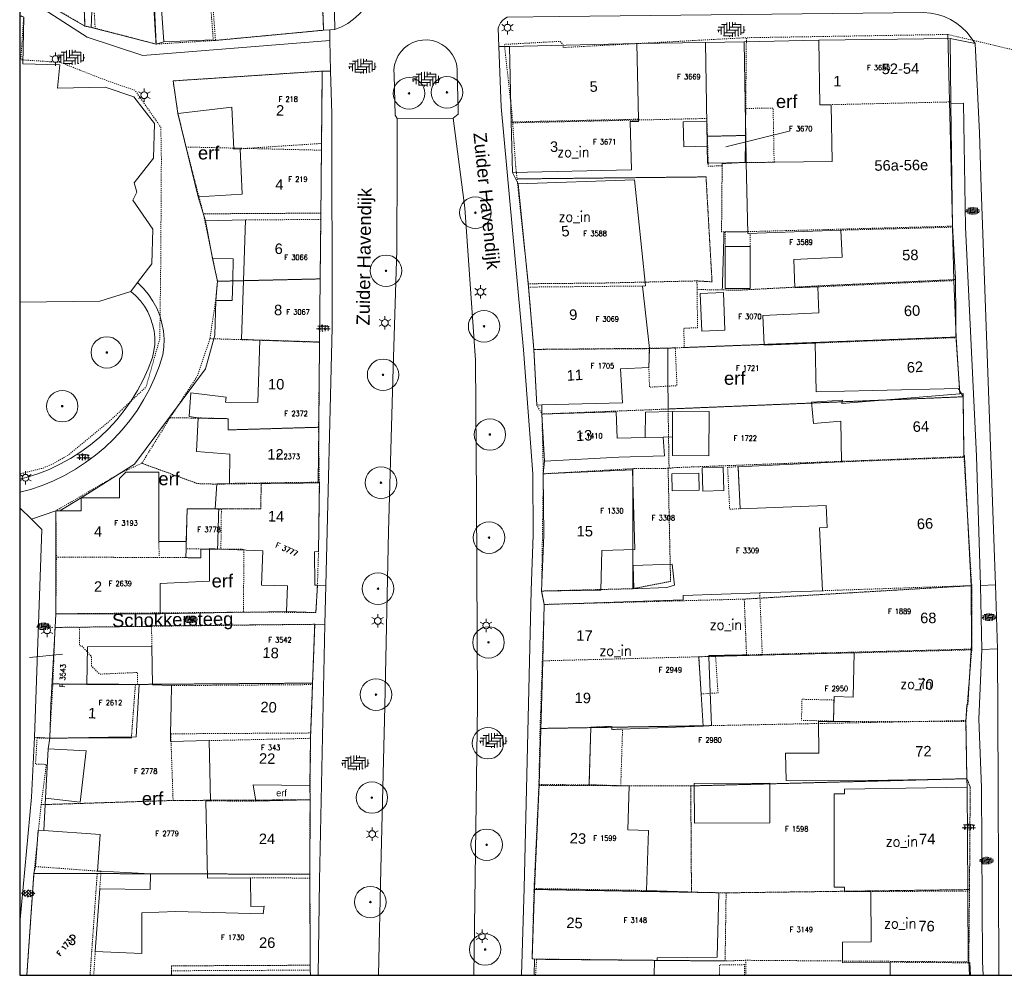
# Model space of a CAD drawing. Header units: metres. Extents: x 148648 to 148948, y 523974 to 524405.
# Tile 1 of 24: x 148648 to 148742, y 523974 to 524065. Entities that reach past the tile are written whole.
import ezdxf
from ezdxf.enums import TextEntityAlignment as Align

# ---------------------------------------------------------------- set-up
doc = ezdxf.new("R2010")
doc.units = ezdxf.units.M
doc.header["$LTSCALE"] = 0.001
doc.header["$MEASUREMENT"] = 0
doc.linetypes.add('DGN Style 2', pattern=[9.752608, 5.851565, -3.901043])
for name, color, linetype, lineweight in [('B-WE-GK-KADEMUUR-G', 1, 'Continuous', 13), ('B-WE-GR-BOOM-S-1000', 102, 'Continuous', 0), ('B-WE-IE-MEUBILAIR_WEGMEUBILAIR-S-1000', 7, 'Continuous', 13), ('B-WE-KL-ET_LS_OV_LICHTMAST-S-1000', 4, 'Continuous', 0), ('B-WE-OG-TOPOGRAFIE-A-1000', 7, 'Continuous', 0), ('B-WE-OG-TOPOGRAFIE-SV', 252, 'Continuous', 0), ('B-WE-OG-TOPOGRAFIE_BEBOUWING_BIJGEBOUW-GV', 1, 'Continuous', 13), ('B-WE-OG-TOPOGRAFIE_BEBOUWING_GEBOUW-GV', 1, 'Continuous', 13), ('B-WE-OG-TOPOGRAFIE_BEBOUWING_HOOFDGEBOUW-GV', 1, 'Continuous', 13), ('B-WE-OG-TOPOGRAFIE_BEBOUWING_LUIFEL-GV', 20, 'DGN Style 2', 0), ('B-WE-OG-TOPOGRAFIE_BEBOUWING_OVERIG-GV', 41, 'Continuous', 0), ('B-WE-OG-TOPOGRAFIE_BEBOUWING_TRAP-GV', 15, 'DGN Style 2', 0), ('B-WE-OG-TOPOGRAFIE_BEBOUWING_TUSSENMUUR-GV', 1, 'DGN Style 2', 0), ('B-WE-OG-TOPOGRAFIE_HUISNUMMER-A-1000', 7, 'Continuous', 0), ('B-WE-OG-TOPOGRAFIE_STRAATNAAM-A-1000', 7, 'Continuous', 0), ('B-WE-VH-VERHARDING_BETONSTRAATSTEEN-GV', 7, 'Continuous', 0), ('B-WE-VH-VERHARDING_BETONSTRAATSTEEN-SV', 252, 'Continuous', 0), ('B-WE-VH-VERHARDING_SIERBESTRATING-GV', 7, 'Continuous', 0), ('B-WE-VH-VERHARDING_SIERBESTRATING-SV', 252, 'Continuous', 0), ('B-WE-VH-VERHARDING_STRAATBAKSTEEN-GV', 252, 'Continuous', 0), ('B-WE-VH-VERHARDING_STRAATBAKSTEEN-SV', 252, 'Continuous', 0), ('BRK_BIJPIJLING_274', 7, 'Continuous', 0), ('BRK_NUMMER_274', 7, 'Continuous', 0), ('BRK_PERCEEL_274', 4, 'Continuous', 0), ('kader_binnenrand', 7, 'Continuous', 30), ('plangrens de Moestuin', 6, 'Continuous', 30)]:
    doc.layers.add(name, color=color, linetype=linetype, lineweight=lineweight)
doc.styles.add('IMGEO_Nummeraanduiding_Huisnummer', font='Arial.ttf', dxfattribs={"height": 3.4})
doc.styles.add('IMGEO_OpenbareRuimte_Weg', font='Arial.ttf', dxfattribs={"height": 4.2})
doc.styles.add('Style-Arial', font='Arial.ttf')
doc.styles.add('Style-STANDARD', font='STANDARD.shx')

# ---------------------------------------------------------------- blocks, each defined once
blk = doc.blocks.new('*U3')
at = {"layer": 'B-WE-GR-BOOM-S-1000', "ltscale": 0.1}
h = blk.add_hatch(color=102, dxfattribs=at)
edge = h.paths.add_edge_path()
edge.add_arc((0, 0), 0.15, 0, 360)
at = {"layer": 'B-WE-GR-BOOM-S-1000', "ltscale": 0.1, "flags": 128}
blk.add_lwpolyline([(0.15, 0, 1), (-0.15, 0, 1)], format="xyb", close=True, dxfattribs=at)
blk = doc.blocks.new('IMGeo-Boom')
at = {"layer": 'B-WE-GR-BOOM-S-1000'}
blk.add_circle((0, 0), 0.3, dxfattribs=at)
at = {"layer": 'B-WE-GR-BOOM-S-1000', "ltscale": 0.1}
blk.add_circle((0, 0), 0.015, dxfattribs=at)
at = {"layer": 'B-WE-GR-BOOM-S-1000', "ltscale": 0.1, "xscale": 0.1, "yscale": 0.1, "zscale": 0.1}
blk.add_blockref('*U3', (0, 0), dxfattribs=at)
blk = doc.blocks.new('IMGeo-Lichtmast')
at = {"layer": 'B-WE-KL-ET_LS_OV_LICHTMAST-S-1000', "ltscale": 0.1}
for p, q in [((-0.055, 0.032), (-0.11, 0.063)), ((0, 0.063), (0, 0.127)), ((0.055, 0.032), (0.11, 0.063)), ((-0.055, -0.032), (-0.11, -0.063)), ((0, -0.063), (0, -0.127)), ((0.055, -0.032), (0.11, -0.063))]:
    blk.add_line(p, q, dxfattribs=at)
blk.add_circle((0, 0), 0.0633, dxfattribs=at)
blk = doc.blocks.new('IMGeo-Erf')
at = {"layer": 'B-WE-OG-TOPOGRAFIE-SV', "style": 'Style-Arial'}
blk.add_text('erf', height=0.25, dxfattribs=at).set_placement((-0.027, 0), align=Align.MIDDLE_CENTER)
blk = doc.blocks.new('IMGeo-Sierbestrating')
at = {"layer": 'B-WE-VH-VERHARDING_SIERBESTRATING-SV'}
for p, q in [((-0.171, 0.068), (-0.065, 0.068)), ((-0.156, -0.023), (-0.124, 0.009)), ((-0.124, 0.009), (-0.124, 0.087)), ((-0.124, 0.009), (-0.091, -0.023)), ((-0.065, 0.068), (-0.033, 0.1)), ((-0.065, 0.068), (-0.033, 0.036)), ((-0.033, 0.1), (-0.033, 0.114)), ((-0.033, 0.1), (0, 0.068)), ((-0.033, 0.036), (0, 0.068)), ((-0.033, -0.082), (-0.033, 0.036)), ((0, 0.068), (0.118, 0.068)), ((0.026, -0.023), (0.059, 0.009)), ((0.059, 0.009), (0.059, 0.097)), ((0.059, 0.009), (0.091, -0.023)), ((0.118, 0.068), (0.134, 0.084)), ((0.118, 0.068), (0.15, 0.036)), ((0.15, 0.036), (0.182, 0.068)), ((0.15, -0.08), (0.15, 0.036)), ((-0.211, -0.023), (-0.156, -0.023)), ((-0.156, -0.023), (-0.124, -0.055)), ((-0.124, -0.055), (-0.091, -0.023)), ((-0.124, -0.087), (-0.124, -0.055)), ((-0.091, -0.023), (0.026, -0.023)), ((-0.048, -0.098), (-0.033, -0.082)), ((-0.033, -0.082), (-0.015, -0.1)), ((0.026, -0.023), (0.059, -0.055)), ((0.059, -0.055), (0.091, -0.023)), ((0.059, -0.097), (0.059, -0.055)), ((0.091, -0.023), (0.217, -0.023))]:
    blk.add_line(p, q, dxfattribs=at)
blk = doc.blocks.new('IMGeo-Klinkers')
at = {"layer": 'B-WE-VH-VERHARDING_STRAATBAKSTEEN-SV'}
for p, q in [((-0.209, 0.037), (-0.115, 0.037)), ((-0.16, 0.037), (-0.16, -0.08)), ((-0.158, 0.081), (-0.071, 0.081)), ((-0.115, 0.081), (-0.115, -0.097)), ((-0.071, 0.111), (-0.071, -0.053)), ((-0.026, 0.116), (-0.026, -0.008)), ((-0.026, 0.037), (0.153, 0.037)), ((0.019, 0.117), (0.019, 0.037)), ((0.019, 0.081), (0.158, 0.081)), ((0.063, 0.112), (0.063, 0.081)), ((0.108, 0.037), (0.108, -0.102)), ((0.153, 0.081), (0.153, -0.084)), ((0.198, 0.052), (0.198, -0.053)), ((-0.219, -0.008), (-0.16, -0.008)), ((-0.205, -0.008), (-0.205, -0.043)), ((-0.122, -0.097), (0.019, -0.097)), ((-0.115, -0.053), (0.063, -0.053)), ((-0.071, -0.008), (0.108, -0.008)), ((-0.026, -0.097), (-0.026, -0.116)), ((0.019, -0.053), (0.019, -0.117)), ((0.063, -0.008), (0.063, -0.112)), ((0.108, -0.097), (0.122, -0.097)), ((0.153, -0.053), (0.196, -0.053)), ((0.198, -0.008), (0.219, -0.008))]:
    blk.add_line(p, q, dxfattribs=at)
blk = doc.blocks.new('IMGeo-Betonstraatstenen')
at = {"layer": 'B-WE-VH-VERHARDING_BETONSTRAATSTEEN-SV'}
for p, q in [((-0.216, -0.014), (-0.186, 0.016)), ((-0.208, 0.037), (-0.093, -0.078)), ((-0.158, 0.081), (-0.093, 0.016)), ((-0.14, -0.031), (0, 0.109)), ((-0.14, 0.062), (-0.098, 0.104)), ((-0.111, -0.096), (0, 0.016)), ((-0.047, 0.062), (0.093, -0.078)), ((-0.006, 0.115), (0.093, 0.016)), ((0.047, 0.062), (0.088, 0.104)), ((0.047, -0.031), (0.155, 0.077)), ((0.066, -0.104), (0.186, 0.016)), ((0.14, 0.062), (0.208, -0.006)), ((-0.047, -0.031), (0.032, -0.109)), ((-0.032, -0.11), (0, -0.078)), ((0.14, -0.031), (0.171, -0.062))]:
    blk.add_line(p, q, dxfattribs=at)

msp = doc.modelspace()

# ---------------------------------------------------------------- linework, layer by layer
at = {"layer": 'B-WE-GK-KADEMUUR-G', "flags": 128}
for points in [[(148683.739, 524055.879), (148683.747, 524051.619), (148683.715, 524043.362), (148683.372, 524032.08), (148682.919, 524016.515), (148682.566, 523999.886), (148682.198, 523984.34), (148681.97, 523974.233)], [(148689.088, 524055.889), (148683.739, 524055.879)], [(148691.028, 523974.233), (148691.396, 524000), (148691.308, 524019.659), (148691.188, 524032.846), (148690.172, 524047.359), (148689.088, 524055.889)]]:
    msp.add_lwpolyline(points, dxfattribs=at)
at = {"layer": 'B-WE-IE-MEUBILAIR_WEGMEUBILAIR-S-1000'}
for p in [(148700.856, 524052.704), (148700.977, 524046.535), (148715.385, 524007.655), (148704.873, 524005.18), (148733.526, 524002.014), (148732.146, 523986.998), (148731.984, 523979.206)]:
    msp.add_point(p, dxfattribs=at)
at = {"layer": 'B-WE-OG-TOPOGRAFIE_BEBOUWING_BIJGEBOUW-GV', "flags": 128}
msp.add_lwpolyline([(148719.24, 523992.528), (148712.04, 523992.513), (148712.048, 523988.733), (148719.248, 523988.748), (148719.24, 523992.528)], dxfattribs=at)
at = {"layer": 'B-WE-OG-TOPOGRAFIE_BEBOUWING_GEBOUW-GV'}
for p, q in [((148696.831, 523975.781), (148696.783, 523974.233)), ((148708.204, 523974.233), (148708.248, 523975.66)), ((148730.687, 523975.481), (148730.7, 523974.233)), ((148675.472, 523974.233), (148675.459, 523974.727))]:
    msp.add_line(p, q, dxfattribs=at)
at = {"layer": 'B-WE-OG-TOPOGRAFIE_BEBOUWING_GEBOUW-GV', "flags": 128}
for points in [[(148660.084, 524078.087), (148660.091, 524075.406), (148663.032, 524075.423), (148663.272, 524072.289), (148660.893, 524072.143), (148661.528, 524063.163)], [(148654.007, 524064.686), (148653.602, 524075.059), (148648.445, 524075.143), (148648.699, 524067.737)], [(148660.777, 524062.962), (148660.332, 524072.79), (148654.976, 524073.731), (148654.609, 524064.555)], [(148676.736, 524064.284), (148676.443, 524072.449)], [(148648.699, 524067.737), (148654.007, 524064.686)], [(148659.016, 524040.231), (148660.381, 524042.036), (148660.465, 524045.323), (148658.578, 524048.093), (148658.955, 524048.859), (148658.692, 524049.746), (148660.546, 524052.092), (148660.625, 524055.403), (148658.65, 524057.941), (148655.917, 524058.865), (148651.393, 524058.766), (148651.624, 524060.984), (148648.092, 524061.094), (148648.169, 524065.539), (148647.79, 524065.67)], [(148654.609, 524064.555), (148660.777, 524062.962)], [(148666.437, 524063.32), (148676.736, 524064.284)], [(148661.528, 524063.163), (148666.223, 524063.355), (148666.23, 524063.296), (148666.437, 524063.32)], [(148736.399, 524063.5), (148723.908, 524063.335)], [(148723.908, 524063.335), (148723.99, 524057.174), (148725.089, 524057.189)], [(148736.479, 524057.453), (148736.399, 524063.5)], [(148706.558, 524063.005), (148694.451, 524062.74)], [(148694.451, 524062.74), (148694.609, 524055.542)], [(148706.716, 524055.807), (148706.558, 524063.005)], [(148716.785, 524063.191), (148713.101, 524063.124)], [(148713.101, 524063.124), (148713.276, 524053.376)], [(148716.992, 524051.671), (148716.785, 524063.191)], [(148676.608, 524060.385), (148662.404, 524059.453), (148662.862, 524056.347)], [(148676.54, 524053.496), (148676.608, 524060.385)], [(148662.862, 524056.347), (148667.987, 524056.964), (148668.179, 524052.947), (148668.778, 524052.986)], [(148725.089, 524057.189), (148725.161, 524051.779), (148716.992, 524051.671)], [(148736.481, 524057.293), (148736.479, 524057.453)], [(148736.637, 524045.517), (148736.481, 524057.293)], [(148694.714, 524050.729), (148706.044, 524050.977), (148705.943, 524055.573), (148706.721, 524055.59), (148706.716, 524055.807)], [(148694.609, 524055.542), (148694.714, 524050.729)], [(148668.778, 524052.986), (148668.986, 524048.656), (148664.797, 524048.415)], [(148676.468, 524046.254), (148676.54, 524053.496)], [(148713.276, 524053.376), (148713.279, 524053.221)], [(148713.279, 524053.221), (148713.308, 524051.605), (148716.992, 524051.671)], [(148716.992, 524051.671), (148717.144, 524044.925), (148725.995, 524045.233)], [(148707.119, 524039.911), (148707.381, 524039.913), (148706.357, 524050.024), (148695.256, 524049.662)], [(148695.256, 524049.662), (148696.253, 524039.809)], [(148664.797, 524048.415), (148665.481, 524046.119)], [(148665.481, 524046.119), (148669.285, 524046.211)], [(148669.285, 524046.211), (148669.092, 524040.418)], [(148676.412, 524040.589), (148676.468, 524046.254)], [(148736.767, 524040.427), (148736.637, 524045.517)], [(148725.995, 524045.233), (148726.11, 524042.658), (148721.507, 524042.451), (148721.629, 524039.738), (148723.794, 524039.835)], [(148666.156, 524042.546), (148666.624, 524040.361)], [(148668.076, 524040.395), (148668.137, 524042.503), (148666.156, 524042.546)], [(148658.381, 524039.391), (148659.016, 524040.231)], [(148666.458, 524038.534), (148668.023, 524038.541), (148668.076, 524040.395)], [(148666.624, 524040.361), (148666.458, 524038.534)], [(148669.092, 524040.418), (148668.906, 524034.857), (148670.659, 524034.765)], [(148676.352, 524034.579), (148676.412, 524040.589)], [(148707.759, 524033.943), (148707.119, 524039.911)], [(148736.966, 524034.991), (148736.767, 524040.427)], [(148647.79, 524038.36), (148655.411, 524038.47), (148658.381, 524039.391)], [(148696.253, 524039.809), (148696.761, 524033.871)], [(148712.608, 524039.199), (148712.764, 524035.6), (148714.962, 524035.695), (148714.806, 524039.294), (148712.608, 524039.199)], [(148723.794, 524039.835), (148723.905, 524037.352), (148718.555, 524037.111), (148718.691, 524034.283), (148723.551, 524034.477)], [(148670.659, 524034.765), (148670.483, 524028.809), (148667.393, 524028.857), (148667.44, 524029.334), (148664.092, 524029.739), (148663.936, 524027.49), (148664.779, 524027.344)], [(148676.272, 524026.452), (148676.352, 524034.579)], [(148723.551, 524034.477), (148723.656, 524029.844), (148729.055, 524029.967), (148737.2, 524030.152), (148737.207, 524030.052), (148737.307, 524030.054)], [(148737.307, 524030.054), (148736.966, 524034.991)], [(148696.761, 524033.871), (148697.045, 524028.573), (148697.514, 524028.585)], [(148697.514, 524028.585), (148705.197, 524028.785), (148705.015, 524032.024), (148707.716, 524032.132), (148707.759, 524033.943)], [(148737.33, 524029.63), (148726.086, 524028.732), (148726.151, 524029.039), (148723.206, 524028.853), (148723.399, 524026.814), (148726.006, 524027.031), (148726.052, 524023.155)], [(148737.782, 524023.595), (148737.773, 524023.774), (148737.715, 524023.758), (148737.634, 524029.654), (148737.33, 524029.63)], [(148707.348, 524025.475), (148704.68, 524025.402), (148704.589, 524027.928), (148697.527, 524027.713)], [(148697.527, 524027.713), (148697.764, 524023.22)], [(148709.957, 524025.535), (148709.951, 524023.75), (148713.43, 524023.739), (148713.444, 524027.962), (148710.122, 524027.972), (148709.965, 524027.967)], [(148709.965, 524027.967), (148709.957, 524025.535)], [(148664.779, 524027.344), (148664.614, 524024.155), (148667.812, 524023.889), (148667.764, 524021.103)], [(148676.22, 524021.217), (148676.272, 524026.452)], [(148697.764, 524023.22), (148704.852, 524023.593), (148709.218, 524023.725), (148709.065, 524025.514)], [(148709.065, 524025.514), (148709.064, 524025.522), (148707.348, 524025.475)], [(148726.052, 524023.155), (148716.21, 524022.69), (148716.411, 524018.69), (148724.599, 524018.998), (148724.705, 524016.9), (148723.956, 524016.872), (148724.261, 524010.879)], [(148738.405, 524011.359), (148737.782, 524023.595)], [(148661.036, 524015.56), (148661.04, 524022.179), (148657.91, 524022.18), (148657.294, 524021.571), (148657.293, 524019.741), (148653.65, 524019.743)], [(148697.499, 524010.846), (148703.148, 524010.917), (148703.222, 524014.705), (148706.364, 524014.809), (148706.165, 524022.411), (148697.661, 524022.016)], [(148667.764, 524021.103), (148666.56, 524021.059), (148666.416, 524018.665)], [(148676.147, 524011.409), (148675.899, 524011.406), (148675.855, 524014.571), (148676.252, 524014.617), (148676.332, 524021.255), (148676.22, 524021.217)], [(148697.661, 524022.016), (148697.701, 524016.164), (148697.499, 524010.846)], [(148653.65, 524019.743), (148653.649, 524018.49), (148651.616, 524018.492)], [(148651.237, 524018.492), (148651.235, 524014.082)], [(148651.616, 524018.492), (148651.237, 524018.492)], [(148666.416, 524018.665), (148663.738, 524018.679), (148663.653, 524015.558)], [(148663.653, 524015.558), (148661.036, 524015.56)], [(148661.154, 524008.669), (148661.166, 524011.558), (148665.855, 524011.789), (148665.872, 524014.846)], [(148665.872, 524014.846), (148665.872, 524014.9), (148666.954, 524014.853)], [(148666.954, 524014.853), (148670.947, 524014.679), (148670.829, 524011.417), (148673.299, 524011.346), (148673.203, 524008.903)], [(148651.235, 524014.082), (148651.232, 524008.674)], [(148709.937, 524013.42), (148706.234, 524013.288), (148706.267, 524011.073), (148709.427, 524011.171), (148710.169, 524011.407), (148709.937, 524013.42)], [(148673.203, 524008.903), (148676.002, 524008.807), (148676.147, 524011.409)], [(148724.261, 524010.879), (148718.274, 524010.676)], [(148738.423, 524005.243), (148738.452, 524005.718), (148738.405, 524011.355), (148738.405, 524011.359)], [(148718.274, 524010.676), (148710.978, 524010.429), (148710.995, 524010.003), (148697.749, 524009.571)], [(148697.749, 524009.571), (148697.605, 524004.195)], [(148651.232, 524008.674), (148661.154, 524008.669)], [(148651.158, 524007.38), (148650.771, 524000), (148650.647, 523996.837)], [(148660.349, 524007.482), (148651.158, 524007.38)], [(148675.887, 524007.679), (148660.348, 524007.539), (148660.349, 524007.482)], [(148675.671, 524001.933), (148675.887, 524007.679)], [(148650.647, 523996.837), (148656.26, 523996.921), (148658.875, 523996.96), (148659.17, 524001.938), (148654.187, 524001.955), (148654.245, 524005.539), (148660.376, 524005.551)], [(148660.376, 524005.551), (148660.426, 524001.921), (148662.252, 524001.835)], [(148737.91, 523998.429), (148738.006, 524000), (148738.106, 524000), (148738.423, 524005.243)], [(148702.016, 523992.392), (148702.187, 523997.878), (148704.173, 523997.95), (148704.184, 523997.658), (148712.896, 523997.973), (148712.461, 524004.583)], [(148712.461, 524004.583), (148718.517, 524004.744)], [(148718.517, 524004.744), (148727.264, 524004.957)], [(148727.264, 524004.957), (148727.16, 524000.739), (148725.352, 524000.784), (148725.295, 523998.455), (148726.861, 523998.417)], [(148697.605, 524004.195), (148697.41, 523997.619), (148697.27, 523992.406)], [(148662.252, 524001.835), (148662.215, 524000), (148662.161, 523997.243), (148662.146, 523996.509), (148665.84, 523996.594)], [(148675.487, 523996.816), (148675.599, 524000), (148675.671, 524001.933)], [(148726.861, 523998.417), (148723.859, 523998.414), (148723.908, 523995.397), (148720.732, 523995.402), (148720.801, 523992.791), (148726.723, 523992.761), (148737.998, 523992.969)], [(148737.998, 523992.969), (148737.91, 523998.429)], [(148675.41, 523992.309), (148675.487, 523996.816)], [(148650.249, 523991.128), (148653.551, 523990.744), (148654.118, 523995.622), (148650.494, 523995.811)], [(148650.494, 523995.811), (148650.249, 523991.128)], [(148665.84, 523996.594), (148665.971, 523990.854)], [(148670.288, 523990.82), (148670.031, 523992.394), (148675.41, 523992.309)], [(148697.27, 523992.406), (148696.836, 523982.504)], [(148707.488, 523982.314), (148707.666, 523988.026), (148705.716, 523988.086), (148705.846, 523992.272), (148702.016, 523992.392)], [(148665.971, 523990.854), (148665.512, 523990.849), (148665.68, 523983.474), (148669.785, 523983.518)], [(148675.441, 523990.955), (148670.288, 523990.82)], [(148675.431, 523983.5), (148675.441, 523990.955)], [(148650.087, 523988.028), (148649.542, 523988.068), (148649.287, 523984.598)], [(148655.191, 523984.164), (148655.446, 523987.635), (148650.087, 523988.028)], [(148649.287, 523984.598), (148649.145, 523983.931), (148648.476, 523974.233)], [(148655.538, 523984.153), (148655.191, 523984.164)], [(148655.417, 523982.482), (148660.219, 523982.425), (148660.259, 523983.908), (148655.538, 523984.153)], [(148669.785, 523983.518), (148669.813, 523980.786), (148671.077, 523980.807), (148670.993, 523980.099), (148662.669, 523980.314), (148659.434, 523980.198), (148659.42, 523976.31), (148654.985, 523976.496)], [(148675.459, 523974.727), (148675.431, 523983.5)], [(148654.985, 523976.496), (148655.417, 523982.482)], [(148696.836, 523982.504), (148696.592, 523975.805), (148696.831, 523975.781)], [(148708.248, 523975.66), (148708.494, 523975.658), (148708.501, 523975.908), (148714.226, 523975.949), (148714.375, 523982.099), (148707.488, 523982.314)], [(148728.844, 523982.205), (148728.893, 523977.422), (148726.146, 523977.394), (148726.15, 523975.434), (148730.687, 523975.481)], [(148738.132, 523975.427), (148738.092, 523982.265)], [(148738.339, 523974.233), (148738.286, 523975.444), (148738.132, 523975.427)]]:
    msp.add_lwpolyline(points, dxfattribs=at)
at = {"layer": 'B-WE-OG-TOPOGRAFIE_BEBOUWING_HOOFDGEBOUW-GV', "flags": 128}
for points in [[(148738.042, 523992.168), (148726.341, 523991.954), (148726.342, 523991.524), (148725.352, 523991.522), (148725.367, 523982.617), (148726.357, 523982.619), (148726.358, 523982.189), (148728.844, 523982.205)], [(148738.092, 523982.265), (148738.042, 523992.168)]]:
    msp.add_lwpolyline(points, dxfattribs=at)
at = {"layer": 'B-WE-OG-TOPOGRAFIE_BEBOUWING_LUIFEL-GV'}
msp.add_line((148716.822, 523974.233), (148716.811, 523975.249), dxfattribs=at)
at = {"layer": 'B-WE-OG-TOPOGRAFIE_BEBOUWING_LUIFEL-GV', "flags": 128}
for points in [[(148716.899, 524056.825), (148716.992, 524051.671), (148719.643, 524051.706), (148719.55, 524056.872), (148716.899, 524056.825)], [(148717.14, 524045.084), (148714.974, 524045.09), (148714.97, 524043.685), (148717.372, 524043.679), (148717.375, 524044.933), (148717.144, 524044.925), (148717.14, 524045.084)], [(148710.23, 524034.014), (148707.759, 524033.943), (148707.716, 524032.132), (148707.772, 524030.275), (148710.391, 524030.415), (148710.23, 524034.014)], [(148712.694, 524001.039), (148714.298, 524001.144), (148714.069, 524004.627), (148712.461, 524004.583), (148712.694, 524001.039)], [(148725.344, 524000.463), (148722.3, 524000.537), (148722.25, 523998.53), (148725.295, 523998.455), (148725.344, 524000.463)], [(148705.037, 523992.297), (148705.206, 523997.695), (148704.184, 523997.658), (148704.173, 523997.95), (148702.187, 523997.878), (148702.016, 523992.392), (148705.037, 523992.297)], [(148716.811, 523975.249), (148714.443, 523975.224), (148714.453, 523974.233)]]:
    msp.add_lwpolyline(points, dxfattribs=at)
at = {"layer": 'B-WE-OG-TOPOGRAFIE_BEBOUWING_OVERIG-GV', "flags": 128}
for points in [[(148713.276, 524053.376), (148713.236, 524055.58), (148710.995, 524055.54), (148711.038, 524053.181), (148713.279, 524053.221)], [(148713.279, 524053.221), (148713.276, 524053.376)], [(148717.367, 524039.66), (148717.372, 524043.679), (148714.97, 524043.685), (148714.966, 524039.666), (148717.367, 524039.66)], [(148709.965, 524027.967), (148707.382, 524027.893), (148707.348, 524025.475)], [(148709.957, 524025.535), (148709.965, 524027.967)], [(148707.348, 524025.475), (148709.065, 524025.514)], [(148709.065, 524025.514), (148709.957, 524025.535)], [(148712.459, 524022.085), (148709.888, 524022.024), (148709.926, 524020.386), (148712.497, 524020.446), (148712.459, 524022.085)], [(148714.793, 524022.64), (148712.794, 524022.593), (148712.846, 524020.368), (148714.845, 524020.415), (148714.793, 524022.64)]]:
    msp.add_lwpolyline(points, dxfattribs=at)
at = {"layer": 'B-WE-OG-TOPOGRAFIE_BEBOUWING_TRAP-GV', "flags": 128}
msp.add_lwpolyline([(148716.21, 524022.69), (148715.211, 524022.64), (148715.412, 524018.64), (148716.411, 524018.69), (148716.21, 524022.69)], dxfattribs=at)
at = {"layer": 'B-WE-OG-TOPOGRAFIE_BEBOUWING_TUSSENMUUR-GV'}
msp.add_line((148654.985, 523976.496), (148654.838, 523974.233), dxfattribs=at)
at = {"layer": 'B-WE-OG-TOPOGRAFIE_BEBOUWING_TUSSENMUUR-GV', "flags": 128}
for points in [[(148666.437, 524063.32), (148665.984, 524069.354)], [(148736.479, 524057.453), (148725.089, 524057.189)], [(148694.609, 524055.542), (148706.716, 524055.807)], [(148676.54, 524053.496), (148668.778, 524052.986)], [(148676.468, 524046.254), (148669.285, 524046.211)], [(148725.995, 524045.233), (148736.637, 524045.517)], [(148666.624, 524040.361), (148668.076, 524040.395)], [(148676.412, 524040.589), (148669.092, 524040.418)], [(148707.119, 524039.911), (148696.253, 524039.809)], [(148736.767, 524040.427), (148723.794, 524039.835)], [(148676.352, 524034.579), (148670.659, 524034.765)], [(148723.551, 524034.477), (148736.966, 524034.991)], [(148707.759, 524033.943), (148696.761, 524033.871)], [(148664.779, 524027.344), (148667.647, 524027.269), (148667.659, 524026.2), (148676.272, 524026.452)], [(148737.782, 524023.595), (148726.052, 524023.155)], [(148676.22, 524021.217), (148667.764, 524021.103)], [(148666.416, 524018.665), (148667, 524018.662), (148666.954, 524014.853)], [(148651.235, 524014.082), (148661.085, 524014.041), (148661.036, 524015.56)], [(148663.653, 524015.558), (148663.64, 524014.864), (148665.872, 524014.846)], [(148724.261, 524010.879), (148738.405, 524011.359)], [(148718.517, 524004.744), (148718.274, 524010.676)], [(148660.349, 524007.482), (148660.376, 524005.551)], [(148727.264, 524004.957), (148738.423, 524005.243)], [(148712.461, 524004.583), (148697.605, 524004.195)], [(148662.252, 524001.835), (148675.671, 524001.933)], [(148737.91, 523998.429), (148726.861, 523998.417)], [(148675.487, 523996.816), (148665.84, 523996.594)], [(148697.27, 523992.406), (148702.016, 523992.392)], [(148670.288, 523990.82), (148665.971, 523990.854)], [(148655.191, 523984.164), (148649.287, 523984.598)], [(148655.538, 523984.153), (148655.417, 523982.482)], [(148675.431, 523983.5), (148669.785, 523983.518)], [(148707.488, 523982.314), (148696.836, 523982.504)], [(148738.092, 523982.265), (148728.844, 523982.205)], [(148696.831, 523975.781), (148708.248, 523975.66)], [(148738.132, 523975.427), (148730.687, 523975.481)], [(148662.231, 523974.233), (148662.238, 523974.667), (148675.459, 523974.727)]]:
    msp.add_lwpolyline(points, dxfattribs=at)
at = {"layer": 'B-WE-VH-VERHARDING_BETONSTRAATSTEEN-GV', "flags": 128}
for points in [[(148649.215, 523996.932), (148650.647, 523996.837)], [(148650.647, 523996.837), (148650.494, 523995.811)], [(148650.249, 523991.128), (148650.087, 523988.028)]]:
    msp.add_lwpolyline(points, dxfattribs=at)
at = {"layer": 'B-WE-VH-VERHARDING_SIERBESTRATING-GV'}
msp.add_line((148648.83, 524020.538), (148647.79, 524020.255), dxfattribs=at)
at = {"layer": 'B-WE-VH-VERHARDING_SIERBESTRATING-GV', "flags": 128}
for points in [[(148676.213, 524095.825), (148677.166, 524095.907), (148677.794, 524064.338)], [(148677.339, 524063.289), (148659.533, 524061.865), (148654.209, 524063.608), (148647.79, 524067.784)], [(148654.007, 524064.686), (148654.609, 524064.555)], [(148677.319, 524064.314), (148676.736, 524064.284)], [(148660.777, 524062.962), (148661.528, 524063.163)], [(148694.714, 524050.729), (148695.256, 524049.662)], [(148659.016, 524040.231), (148659.563, 524039.7), (148660.052, 524039.115), (148660.479, 524038.483), (148660.839, 524037.81), (148661.127, 524037.104)], [(148647.79, 524021.513), (148648.421, 524021.67), (148649.516, 524022.019), (148650.587, 524022.438), (148651.628, 524022.926), (148652.636, 524023.479), (148653.605, 524024.096), (148654.534, 524024.775), (148655.416, 524025.512), (148656.249, 524026.304), (148657.03, 524027.148), (148657.754, 524028.041), (148658.419, 524028.979), (148659.023, 524029.957), (148659.562, 524030.973), (148660.035, 524032.021), (148660.439, 524033.097), (148660.577, 524033.72), (148660.647, 524034.353), (148660.65, 524034.991), (148660.584, 524035.625), (148660.452, 524036.249), (148660.254, 524036.855), (148659.992, 524037.437), (148659.67, 524037.987), (148659.291, 524038.5), (148658.86, 524038.97), (148658.381, 524039.391)], [(148661.479, 524035.622), (148661.341, 524036.372), (148661.127, 524037.104)], [(148661.479, 524035.622), (148661.539, 524034.862), (148661.52, 524034.099), (148661.423, 524033.343), (148661.065, 524032.229), (148660.638, 524031.14), (148660.145, 524030.079), (148659.586, 524029.051), (148658.965, 524028.06), (148658.284, 524027.109)], [(148737.33, 524029.63), (148737.307, 524030.054)], [(148697.514, 524028.585), (148697.527, 524027.713)], [(148656.751, 524025.343), (148657.545, 524026.202), (148658.284, 524027.109)], [(148656.751, 524025.343), (148655.905, 524024.535), (148655.01, 524023.781), (148654.071, 524023.083)], [(148652.071, 524021.87), (148653.09, 524022.446), (148654.071, 524023.083)], [(148697.764, 524023.22), (148697.661, 524022.016)], [(148648.83, 524020.538), (148649.937, 524020.915), (148651.019, 524021.359)], [(148652.071, 524021.87), (148651.019, 524021.359)], [(148697.499, 524010.846), (148697.749, 524009.571)], [(148738.042, 523992.168), (148737.998, 523992.969)], [(148675.41, 523992.309), (148675.441, 523990.955)]]:
    msp.add_lwpolyline(points, dxfattribs=at)
at = {"layer": 'B-WE-VH-VERHARDING_STRAATBAKSTEEN-GV'}
msp.add_line((148648.9, 524017.7), (148647.79, 524018.786), dxfattribs=at)
at = {"layer": 'B-WE-VH-VERHARDING_STRAATBAKSTEEN-GV', "flags": 128}
for points in [[(148681.512, 524074.144), (148681.831, 524069.442), (148681.722, 524068.764), (148681.537, 524068.103), (148681.278, 524067.467), (148680.949, 524066.865), (148680.554, 524066.303), (148680.099, 524065.79), (148679.588, 524065.331), (148679.029, 524064.933), (148678.428, 524064.6), (148677.794, 524064.338)], [(148738.777, 524063.003), (148738.424, 524063.568), (148738.008, 524064.087), (148737.534, 524064.555), (148737.009, 524064.964), (148736.44, 524065.309), (148735.834, 524065.585), (148735.2, 524065.789), (148734.547, 524065.917), (148733.883, 524065.968), (148699.211, 524065.589), (148694.214, 524065.523), (148693.973, 524065.383), (148693.762, 524065.201), (148693.588, 524064.983), (148693.458, 524064.736), (148693.376, 524064.47), (148693.414, 524062.717)], [(148677.319, 524064.314), (148677.794, 524064.338)], [(148677.339, 524063.289), (148677.319, 524064.314)], [(148689.384, 524061.081), (148689.231, 524061.531), (148689.01, 524061.952), (148688.725, 524062.333), (148688.384, 524062.665), (148687.996, 524062.939), (148687.569, 524063.149), (148687.114, 524063.289), (148686.643, 524063.357), (148686.168, 524063.349), (148685.699, 524063.268), (148685.249, 524063.113), (148684.829, 524062.89), (148684.449, 524062.604), (148684.119, 524062.262), (148683.846, 524061.872), (148683.638, 524061.445), (148683.499, 524060.99), (148683.434, 524060.519), (148683.443, 524060.043), (148683.536, 524056.193), (148683.739, 524055.879)], [(148723.908, 524063.335), (148716.785, 524063.191)], [(148738.777, 524063.003), (148736.399, 524063.5)], [(148677.398, 524060.382), (148677.339, 524063.289)], [(148694.451, 524062.74), (148693.414, 524062.717)], [(148693.414, 524062.717), (148693.662, 524056.969), (148695.762, 524033.817), (148696.661, 524022.009), (148696.701, 524016.18), (148696.5, 524010.884), (148695.837, 523982.548), (148695.591, 523974.233)], [(148713.101, 524063.124), (148706.558, 524063.005)], [(148740.714, 524011.437), (148739.363, 524049.261), (148739.19, 524054.5), (148738.777, 524063.003)], [(148689.384, 524061.081), (148689.464, 524060.612), (148689.469, 524060.136)], [(148689.469, 524060.136), (148689.464, 524060.612), (148689.384, 524061.081)], [(148677.398, 524060.382), (148676.608, 524060.385)], [(148676.953, 524011.383), (148677.552, 524035.961), (148677.532, 524056.352), (148677.398, 524060.382)], [(148689.088, 524055.889), (148689.562, 524056.285), (148689.55, 524056.782), (148689.469, 524060.136)], [(148739.292, 524011.387), (148738.904, 524023.71), (148737.877, 524045.529), (148737.667, 524057.32), (148736.481, 524057.293)], [(148662.862, 524056.347), (148664.797, 524048.415)], [(148665.481, 524046.119), (148666.156, 524042.546)], [(148666.458, 524038.534), (148666.377, 524035.24), (148665.494, 524032.017), (148658.709, 524022.932), (148653.65, 524019.743)], [(148661.127, 524037.104), (148661.341, 524036.372), (148661.479, 524035.622)], [(148658.284, 524027.109), (148657.545, 524026.202), (148656.751, 524025.343)], [(148654.071, 524023.083), (148653.09, 524022.446), (148652.071, 524021.87)], [(148651.019, 524021.359), (148649.937, 524020.915), (148648.83, 524020.538)], [(148653.65, 524019.743), (148651.616, 524018.492)], [(148648.9, 524017.7), (148651.237, 524018.492)], [(148648.9, 524017.7), (148649.886, 524016.718), (148649.215, 523996.932)], [(148676.147, 524011.409), (148676.953, 524011.383)], [(148676.857, 524007.667), (148676.953, 524011.383)], [(148740.714, 524011.437), (148739.292, 524011.387)], [(148739.432, 524005.279), (148739.292, 524011.387)], [(148740.932, 524005.332), (148740.714, 524011.437)], [(148651.158, 524007.38), (148651.232, 524008.674)], [(148661.154, 524008.669), (148673.203, 524008.903)], [(148676.857, 524007.667), (148675.887, 524007.679)], [(148676.209, 523974.233), (148676.351, 523983.254), (148676.857, 524007.667)], [(148739.56, 523974.233), (148739.488, 523975.561), (148739.398, 523992.127), (148739.125, 523998.647), (148739.432, 524005.279)], [(148740.932, 524005.332), (148739.432, 524005.279)], [(148741.031, 523974.233), (148740.97, 523992.274), (148740.932, 524005.332)], [(148649.215, 523996.932), (148648.901, 523991.199), (148647.79, 523979.217)]]:
    msp.add_lwpolyline(points, dxfattribs=at)
at = {"layer": 'BRK_BIJPIJLING_274', "color": 7, "linetype": 'Continuous', "lineweight": 0, "flags": 128}
for points in [[(148721.07, 524054.65), (148715.044, 524053.167)], [(148648.711, 524004.5), (148651.882, 524004.838)]]:
    msp.add_lwpolyline(points, dxfattribs=at)
at = {"layer": 'BRK_PERCEEL_274', "linetype": 'DGN Style 2', "lineweight": 0, "flags": 128}
for points in [[(148656.036, 524125.987), (148649.029, 524124.044), (148651.83, 524099.46), (148653.472, 524080.983), (148653.633, 524076.049), (148654.003, 524064.683), (148654.982, 524064.478), (148654.508, 524072.163), (148655.193, 524071.985), (148654.472, 524080.982), (148653.913, 524087.694), (148653.273, 524099.596), (148654.07, 524099.671), (148653.485, 524108.383), (148658.374, 524108.704)], [(148660.473, 524080.962), (148654.472, 524080.982), (148655.193, 524071.985), (148654.508, 524072.163), (148654.982, 524064.478), (148660.777, 524062.962), (148660.3, 524070.793), (148659.857, 524078.08), (148660.457, 524078.099)], [(148665.551, 524072.319), (148665.31, 524078.261), (148660.457, 524078.099), (148659.857, 524078.08), (148660.3, 524070.793), (148660.777, 524062.962), (148666.23, 524063.296)], [(148654.003, 524064.683), (148653.633, 524076.049), (148648.283, 524076.064), (148648.82, 524067.705)], [(148676.442, 524072.479), (148667.514, 524071.8), (148667.514, 524072.333), (148665.551, 524072.319), (148666.23, 524063.296), (148676.736, 524064.284)], [(148694.739, 524055.461), (148713.238, 524055.875), (148713.288, 524054.175), (148716.915, 524054.258), (148716.931, 524055.958), (148716.942, 524057.122), (148716.947, 524057.658), (148717.001, 524063.57), (148713.026, 524063.357), (148699.566, 524062.635), (148699.538, 524062.934), (148699.245, 524063.22), (148693.953, 524062.937), (148694.68, 524056.301)], [(148714.693, 524051.367), (148714.637, 524045.073), (148714.874, 524045.074), (148716.889, 524045.086), (148736.636, 524045.614), (148736.191, 524063.88), (148717.001, 524063.57), (148716.947, 524057.658), (148716.942, 524057.122), (148716.931, 524055.958), (148716.915, 524054.258), (148716.892, 524051.699), (148714.695, 524051.577)], [(148663.64, 524053.158), (148676.533, 524052.851), (148676.608, 524060.385), (148662.404, 524059.453), (148662.862, 524056.347)], [(148695.031, 524051.301), (148695.158, 524050.114), (148713.157, 524050.308), (148713.627, 524042.097), (148713.73, 524040.313), (148713.469, 524040.328), (148712.287, 524040.397), (148712.316, 524039.577), (148714.706, 524039.537), (148714.874, 524045.074), (148714.637, 524045.073), (148714.693, 524051.367), (148713.371, 524051.328), (148713.288, 524054.175), (148713.238, 524055.875), (148694.739, 524055.461)], [(148716.892, 524051.699), (148716.915, 524054.258), (148713.288, 524054.175), (148713.371, 524051.328), (148714.693, 524051.367), (148714.695, 524051.577)], [(148676.533, 524052.851), (148663.64, 524053.158), (148665.284, 524046.789), (148676.474, 524046.857)], [(148713.157, 524050.308), (148695.158, 524050.114), (148696.231, 524040.126), (148703.304, 524040.192), (148712.287, 524040.397), (148713.469, 524040.328), (148713.73, 524040.313), (148713.627, 524042.097)], [(148676.474, 524046.857), (148665.284, 524046.789), (148666.624, 524040.361), (148676.405, 524040.589)], [(148736.636, 524045.614), (148716.889, 524045.086), (148714.874, 524045.074), (148714.706, 524039.537), (148716.23, 524039.512), (148724.828, 524039.969), (148736.92, 524040.522), (148736.857, 524041.65)], [(148676.352, 524034.557), (148676.405, 524040.589), (148666.624, 524040.361), (148666.458, 524038.534), (148665.903, 524034.897)], [(148712.316, 524039.577), (148712.287, 524040.397), (148703.304, 524040.192), (148696.231, 524040.126), (148696.626, 524035.455), (148696.761, 524033.871), (148709.506, 524033.991), (148711.087, 524034.05), (148711.037, 524035.9), (148712.342, 524035.923)], [(148712.316, 524039.577), (148712.342, 524035.923), (148711.037, 524035.9), (148711.087, 524034.05), (148736.963, 524035.042), (148736.92, 524040.522), (148724.828, 524039.969), (148716.23, 524039.512), (148714.706, 524039.537)], [(148676.258, 524026.453), (148676.352, 524034.557), (148665.903, 524034.897), (148664.711, 524031.333), (148662.112, 524027.367), (148667.647, 524027.269), (148667.659, 524026.2)], [(148711.087, 524034.05), (148709.506, 524033.991), (148709.547, 524028.191), (148737.638, 524029.357), (148737.314, 524029.954), (148736.963, 524035.042)], [(148709.547, 524028.191), (148709.506, 524033.991), (148696.761, 524033.871), (148696.848, 524032.249), (148697.045, 524028.573), (148697.527, 524027.713)], [(148710.16, 524022.608), (148737.726, 524023.641), (148737.638, 524029.357), (148709.547, 524028.191), (148709.637, 524022.542)], [(148709.637, 524022.542), (148709.547, 524028.191), (148697.527, 524027.713), (148697.661, 524022.016), (148706.177, 524022.507), (148709.548, 524022.541)], [(148662.112, 524027.367), (148659.424, 524023.019), (148664.732, 524021.083), (148666.575, 524021.033), (148670.787, 524021.101), (148676.331, 524021.157), (148676.258, 524026.453), (148667.659, 524026.2), (148667.647, 524027.269)], [(148658.018, 524022.383), (148657.556, 524022.18), (148651.237, 524018.492), (148651.283, 524014.082), (148663.619, 524014.031), (148663.738, 524018.679), (148665.838, 524018.681), (148666.748, 524018.682), (148670.755, 524018.686), (148670.787, 524021.101), (148666.575, 524021.033), (148664.732, 524021.083), (148659.424, 524023.019)], [(148738.465, 524011.363), (148737.726, 524023.641), (148710.16, 524022.608), (148709.637, 524022.542), (148709.548, 524022.541), (148709.781, 524011.766), (148706.196, 524011.072), (148697.499, 524010.846), (148697.749, 524009.571), (148716.797, 524010.08)], [(148706.177, 524022.507), (148697.661, 524022.016), (148697.499, 524010.846), (148706.196, 524011.072)], [(148709.548, 524022.541), (148706.177, 524022.507), (148706.196, 524011.072), (148709.781, 524011.766)], [(148670.787, 524021.101), (148670.755, 524018.686), (148666.748, 524018.682), (148666.636, 524014.84), (148669.144, 524014.821), (148669.103, 524008.834), (148676.002, 524008.807), (148676.147, 524011.409), (148676.252, 524014.617), (148676.331, 524021.157)], [(148665.872, 524014.846), (148666.636, 524014.84), (148666.748, 524018.682), (148665.838, 524018.681), (148663.738, 524018.679), (148663.619, 524014.031), (148665.046, 524014.003), (148665.034, 524014.853)], [(148665.872, 524014.846), (148665.034, 524014.853), (148665.046, 524014.003), (148663.619, 524014.031), (148651.283, 524014.082), (148651.232, 524008.674), (148669.103, 524008.834), (148669.144, 524014.821), (148666.636, 524014.84)], [(148738.471, 524005.313), (148738.465, 524011.363), (148716.797, 524010.08), (148717.016, 524004.762)], [(148717.016, 524004.762), (148716.797, 524010.08), (148697.749, 524009.571), (148697.349, 523997.755), (148713.679, 523998.024), (148713.418, 524004.696)], [(148659.002, 524001.951), (148659, 524003.088), (148655.394, 524002.932), (148654.633, 524003.701), (148654.632, 524004.601), (148653.69, 524005.629), (148653.49, 524005.629), (148653.49, 524007.408), (148651.158, 524007.38), (148650.949, 524001.994), (148658.814, 524001.95)], [(148653.49, 524007.408), (148653.49, 524005.629), (148653.69, 524005.629), (148654.632, 524004.601), (148654.633, 524003.701), (148655.394, 524002.932), (148659, 524003.088), (148659.002, 524001.951), (148675.677, 524002.074), (148675.887, 524007.679)], [(148717.016, 524004.762), (148713.418, 524004.696), (148713.679, 523998.024), (148737.91, 523998.506), (148738.471, 524005.313)], [(148659.002, 524001.951), (148658.814, 524001.95), (148658.427, 523996.874), (148650.647, 523996.837), (148649.447, 523996.827), (148649.293, 523994.361), (148650.331, 523994.331), (148649.835, 523990.492), (148662.399, 523990.892), (148662.178, 523997.243), (148675.496, 523997.323), (148675.677, 524002.074)], [(148658.427, 523996.874), (148658.814, 524001.95), (148650.949, 524001.994), (148650.647, 523996.837)], [(148737.91, 523998.506), (148713.679, 523998.024), (148697.349, 523997.755), (148697.238, 523992.324), (148711.704, 523992.28), (148737.998, 523992.969)], [(148662.399, 523990.892), (148675.441, 523990.955), (148675.496, 523997.323), (148662.178, 523997.243)], [(148738.252, 523982.401), (148738.318, 523992.173), (148737.998, 523992.969), (148711.704, 523992.28), (148711.77, 523982.149), (148715.069, 523982.09)], [(148711.704, 523992.28), (148697.238, 523992.324), (148696.772, 523982.417), (148711.77, 523982.149)], [(148675.441, 523990.955), (148662.399, 523990.892), (148649.835, 523990.492), (148649.145, 523983.931), (148655.172, 523983.926), (148660.291, 523983.908), (148664.014, 523983.898), (148675.431, 523983.862)], [(148714.975, 523975.598), (148715.069, 523982.09), (148711.77, 523982.149), (148696.772, 523982.417), (148696.592, 523975.805), (148697.017, 523975.763)], [(148738.252, 523982.401), (148715.069, 523982.09), (148714.975, 523975.598), (148716.937, 523975.664), (148738.186, 523975.511)]]:
    msp.add_lwpolyline(points, close=True, dxfattribs=at)
at = {"layer": 'kader_binnenrand', "flags": 128}
msp.add_lwpolyline([(148947.79, 523974.233), (148947.79, 524404.733), (148647.79, 524404.733), (148647.79, 523974.233)], close=True, dxfattribs=at)
at = {"layer": 'plangrens de Moestuin', "linetype": 'DGN Style 2', "lineweight": 0, "flags": 128}
for points in [[(148647.79, 524065.705), (148647.79, 524021.997), (148649.976, 524022.549), (148650.975, 524022.974), (148652.396, 524023.801), (148656.517, 524027.19), (148659.828, 524030.3), (148661.133, 524034.881), (148661.224, 524042.12), (148661.284, 524052.031), (148661.233, 524055.033), (148658.781, 524058.552), (148655.816, 524059.578), (148651.668, 524061.218), (148647.897, 524061.47), (148648.169, 524065.539)], [(148751.308, 523974.233), (148751.56, 523975.906), (148752.413, 523986.872), (148752.494, 523988.941), (148752.93, 524000.031), (148752.366, 524012.256), (148752.189, 524017.376), (148752.323, 524024.78), (148752.139, 524031.518), (148752.257, 524037.747), (148752.745, 524059.992), (148736.191, 524063.88), (148736.636, 524045.614), (148736.857, 524041.65), (148736.92, 524040.522), (148736.963, 524035.042), (148737.314, 524029.954), (148737.638, 524029.357), (148737.726, 524023.641), (148738.465, 524011.363), (148738.471, 524005.313), (148737.91, 523998.506), (148737.998, 523992.969), (148738.318, 523992.173), (148738.252, 523982.401), (148738.186, 523975.511), (148738.256, 523974.233)], [(148648.473, 523974.233), (148654.491, 523974.233), (148655.172, 523983.926), (148649.145, 523983.931)], [(148654.491, 523974.233), (148662.231, 523974.233), (148662.246, 523975.134), (148675.457, 523975.194), (148675.431, 523983.862), (148664.014, 523983.898), (148660.291, 523983.908), (148655.172, 523983.926)], [(148662.231, 523974.233), (148675.477, 523974.233), (148675.457, 523975.194), (148662.246, 523975.134)], [(148696.923, 523974.233), (148716.937, 523974.233), (148716.937, 523975.664), (148714.975, 523975.598), (148697.017, 523975.763)], [(148716.937, 523974.233), (148738.256, 523974.233), (148738.186, 523975.511), (148716.937, 523975.664)]]:
    msp.add_lwpolyline(points, close=True, dxfattribs=at)

# ---------------------------------------------------------------- block references
at = {"layer": 'B-WE-GR-BOOM-S-1000', "xscale": 5, "yscale": 5, "zscale": 10}
for p in [(148684.87, 524058.27), (148688.48, 524058.36), (148691.19, 524046.9), (148682.68, 524041.36), (148692.02, 524036.07), (148656.09, 524033.58), (148682.4, 524031.45), (148651.84, 524028.46), (148692.57, 524025.76), (148682.2, 524021.17), (148692.49, 524015.94), (148681.92, 524011.07), (148692.44, 524005.95), (148681.72, 524000.98), (148692.38, 523996.35), (148681.33, 523991.17), (148692.26, 523986.67), (148681.19, 523981.21), (148692.12, 523976.69)]:
    msp.add_blockref('IMGeo-Boom', p, dxfattribs=at)
at = {"layer": 'B-WE-KL-ET_LS_OV_LICHTMAST-S-1000', "xscale": 5, "yscale": 5, "zscale": 10}
for p in [(148694.253, 524064.526), (148651.199, 524061.541), (148659.657, 524058.084), (148691.673, 524039.346), (148682.58, 524036.393), (148648.343, 524021.648), (148681.889, 524007.997), (148692.209, 524007.566), (148650.395, 524007.103), (148681.372, 523987.693), (148691.821, 523977.95)]:
    msp.add_blockref('IMGeo-Lichtmast', p, dxfattribs=at)
at = {"layer": 'B-WE-OG-TOPOGRAFIE-SV', "zscale": 10}
for p, xscale, yscale in [((148720.973, 524057.5), 5, 5), ((148665.924, 524052.598), 5, 5), ((148716.022, 524031.127), 5, 5), ((148662.155, 524021.552), 5, 5), ((148667.226, 524011.814), 5, 5), ((148660.582, 523991.076), 5, 5), ((148672.793, 523991.607), 2.5, 2.5)]:
    msp.add_blockref('IMGeo-Erf', p, dxfattribs=dict(at, xscale=xscale, yscale=yscale))
at = {"layer": 'B-WE-VH-VERHARDING_BETONSTRAATSTEEN-SV', "xscale": 3, "yscale": 3, "zscale": 10}
msp.add_blockref('IMGeo-Betonstraatstenen', (148648.603, 523982.024), dxfattribs=at)
at = {"layer": 'B-WE-VH-VERHARDING_SIERBESTRATING-SV', "xscale": 3, "yscale": 3, "zscale": 10}
for p in [(148676.704, 524035.888), (148653.856, 524023.612), (148738.184, 523988.357)]:
    msp.add_blockref('IMGeo-Sierbestrating', p, dxfattribs=at)
at = {"layer": 'B-WE-VH-VERHARDING_STRAATBAKSTEEN-SV', "zscale": 10}
for p, xscale, yscale in [((148715.564, 524064.343), 6, 6), ((148652.68, 524061.698), 6, 6), ((148680.435, 524060.858), 6, 6), ((148686.498, 524059.619), 6, 6), ((148738.557, 524047.071), 3, 3), ((148664.055, 524008.149), 3, 3), ((148740.112, 524008.359), 3, 3), ((148650.068, 524007.486), 3, 3), ((148692.894, 523996.602), 6, 6), ((148679.764, 523994.483), 6, 6), ((148739.869, 523985.161), 3, 3)]:
    msp.add_blockref('IMGeo-Klinkers', p, dxfattribs=dict(at, xscale=xscale, yscale=yscale))

# ---------------------------------------------------------------- texts
at = {"layer": 'B-WE-OG-TOPOGRAFIE-A-1000', "style": 'Style-STANDARD'}
for p in [(148700.523, 524052.704), (148700.644, 524046.535), (148715.052, 524007.655), (148704.54, 524005.18), (148733.193, 524002.014), (148731.813, 523986.998), (148731.651, 523979.206)]:
    msp.add_text('zo_in', height=1, dxfattribs=at).set_placement(p, align=Align.MIDDLE_CENTER)
at = {"layer": 'B-WE-OG-TOPOGRAFIE_HUISNUMMER-A-1000', "color": 7, "style": 'IMGEO_Nummeraanduiding_Huisnummer'}
for s, rotation, p in [('52-54', 1, (148731.676, 524060.623)), ('5', 1.3, (148702.458, 524058.915)), ('2', 359.4, (148672.589, 524056.646)), ('3', 1.2, (148698.684, 524053.19)), ('56a-56e', 0.8, (148731.758, 524051.421)), ('4', 359.4, (148672.522, 524049.581)), ('5', 5.8, (148699.761, 524045.141)), ('6', 359.4, (148672.463, 524043.461)), ('58', 1.5, (148732.616, 524042.868)), ('8', 359.4, (148672.406, 524037.624)), ('60', 2.1, (148732.779, 524037.56)), ('9', 4.9, (148700.516, 524037.183)), ('62', 4, (148733.057, 524032.19)), ('11', 3.1, (148700.66, 524031.423)), ('10', 359.4, (148672.222, 524030.556)), ('64', 1.4, (148733.618, 524026.525)), ('13', 3, (148701.552, 524025.672)), ('12', 359.4, (148672.152, 524023.875)), ('14', 359.3, (148672.201, 524017.967)), ('66', 2.9, (148734.011, 524017.268)), ('15', 0.4, (148701.614, 524016.55)), ('68', 0.2, (148734.326, 524008.287)), ('17', 358.5, (148701.583, 524006.609)), ('18', 357.8, (148671.695, 524004.959)), ('70', 355.5, (148734.06, 524001.975)), ('19', 358.4, (148701.42, 524000.669)), ('1', 357.2, (148654.694, 523999.212)), ('20', 357.8, (148671.496, 523999.783)), ('72', 0.9, (148733.861, 523995.584)), ('22', 359, (148671.36, 523994.887)), ('24', 359.9, (148671.345, 523987.233)), ('23', 357.5, (148700.961, 523987.284)), ('25', 357.9, (148700.634, 523979.226)), ('76', 359, (148734.166, 523978.922)), ('3', 355.7, (148652.795, 523977.612)), ('26', 0.2, (148671.363, 523977.343))]:
    msp.add_text(s, height=1, rotation=rotation, dxfattribs=at).set_placement(p, align=Align.MIDDLE_CENTER)
for s, p in [('1', (148725.664, 524059.429)), ('4', (148655.257, 524016.519)), ('2', (148655.251, 524011.276)), ('74', (148734.226, 523987.22))]:
    msp.add_text(s, height=1, dxfattribs=at).set_placement(p, align=Align.MIDDLE_CENTER)
at = {"layer": 'B-WE-OG-TOPOGRAFIE_STRAATNAAM-A-1000', "color": 7, "style": 'IMGEO_OpenbareRuimte_Weg'}
for s, rotation, p in [('Zuider Havendijk', 275.7391, (148692.275, 524048.017)), ('Zuider Havendijk', 89.14063, (148680.583, 524042.711)), ('Schokkersteeg', 0.80209, (148662.364, 524008.125))]:
    msp.add_text(s, height=1.25, rotation=rotation, dxfattribs=at).set_placement(p, align=Align.MIDDLE_CENTER)
at = {"layer": 'BRK_NUMMER_274', "color": 7, "linetype": 'Continuous', "lineweight": 0, "style": 'Style-STANDARD'}
for s, p in [('F 3655', (148728.485, 524060.47)), ('F 3669', (148710.408, 524059.61)), ('F 218', (148672.446, 524057.468)), ('F 3670', (148721.07, 524054.65)), ('F 3671', (148702.389, 524053.399)), ('F 219', (148673.376, 524049.837)), ('F 3588', (148701.487, 524044.666)), ('F 3589', (148721.096, 524043.837)), ('F 3066', (148673.004, 524042.393)), ('F 3067', (148673.19, 524037.182)), ('F 3070', (148716.221, 524036.745)), ('F 3069', (148702.633, 524036.522)), ('F 1705', (148702.185, 524032.064)), ('F 1721', (148716, 524031.841)), ('F 2372', (148673.004, 524027.504)), ('F 1410', (148701.072, 524025.377)), ('F 1722', (148715.777, 524025.154)), ('F 2373', (148672.26, 524023.409)), ('F 1330', (148703.079, 524018.245)), ('F 3193', (148656.812, 524017.081)), ('F 3308', (148707.98, 524017.576)), ('F 3778', (148664.718, 524016.458)), ('F 3309', (148715.999, 524014.456)), ('F 2639', (148656.254, 524011.312)), ('F 1889', (148730.479, 524008.661)), ('F 3542', (148671.459, 524005.938)), ('F 2949', (148708.648, 524003.089)), ('F 2950', (148724.463, 524001.305)), ('F 2612', (148655.324, 523999.959)), ('F 2980', (148712.434, 523996.402)), ('F 343', (148670.771, 523995.679)), ('F 2778', (148658.674, 523993.445)), ('F 1598', (148720.676, 523987.932)), ('F 2779', (148660.721, 523987.49)), ('F 1599', (148702.412, 523987.041)), ('F 3148', (148705.307, 523979.24)), ('F 1730', (148666.973, 523977.599)), ('F 3149', (148721.122, 523978.348))]:
    msp.add_text(s, height=0.5, dxfattribs=at).set_placement(p)
for s, rotation, p in [('F 3777', 335.999, (148672.111, 524015.04)), ('F 3543', 87.771, (148652.096, 524001.656)), ('F 1731', 51.623, (148651.668, 523976.022))]:
    msp.add_text(s, height=0.5, rotation=rotation, dxfattribs=at).set_placement(p)

doc.saveas('drawing.dxf')
